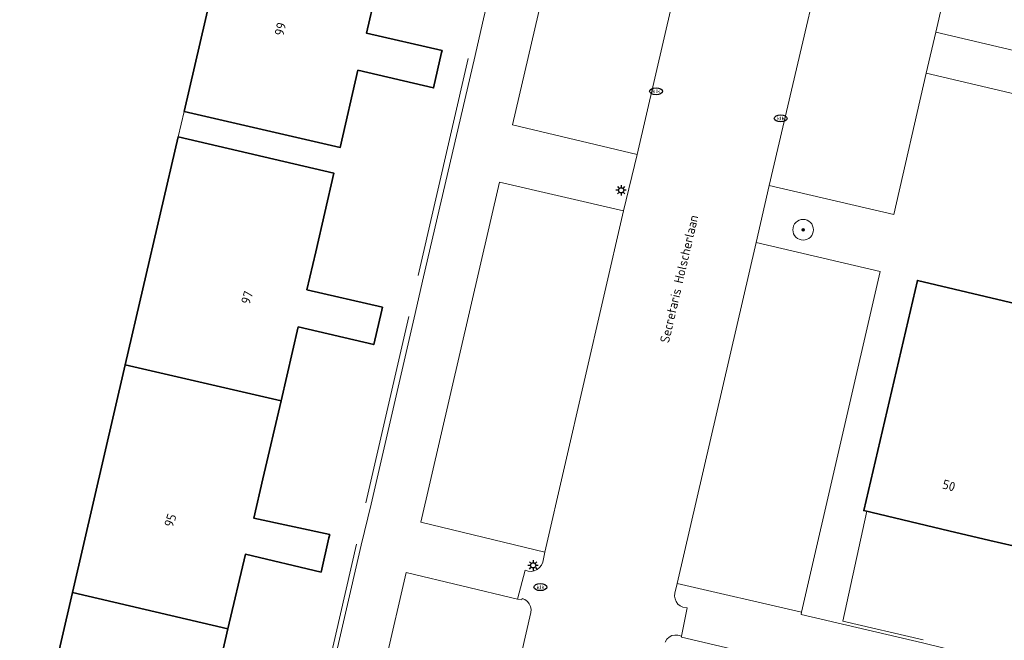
# Model space of a CAD drawing. Header units: metres. Extents: x 253395 to 254027, y 592765 to 593194.
# Tile 70 of 173: x 253590 to 253628, y 592993 to 593017. Entities that reach past the tile are written whole.
import ezdxf
from ezdxf.enums import TextEntityAlignment as Align

# ---------------------------------------------------------------- set-up
doc = ezdxf.new("R2010")
doc.units = ezdxf.units.M
for name, color, linetype, lineweight in [('B-WE-GR-BOOM-S', 254, 'Continuous', 25), ('B-WE-GR-HAAG-G', 254, 'GR-HAAG1-SO', 13), ('B-WE-IE-MEUBILAIR-S', 254, 'Continuous', 25), ('B-WE-OG-BEBOUWING-GV', 254, 'Continuous', 35), ('B-WE-OG-BEBOUWING-T18', 254, 'Continuous', 18), ('B-WE-OG-TERREIN_BEGROEID-GV', 254, 'Continuous', 18), ('B-WE-OG-TERREIN_ERF-GV', 254, 'Continuous', 18), ('B-WE-OG-TOPOGRAFIE-T18', 254, 'Continuous', 18), ('B-WE-VH-OPENVERHARDING-GV', 254, 'Continuous', 18)]:
    doc.layers.add(name, color=color, linetype=linetype, lineweight=lineweight)
doc.styles.add('NLCS-ISO', font='txt')
doc.styles.add('NLCS-ISO-M200-T18', font='txt', dxfattribs={"height": 0.36})
doc.linetypes.add('GR-HAAG1-SO', pattern='A,6,[176,NLCS.SHX,S=0.125,R=0,X=0,Y=0],-2', length=8)

# ---------------------------------------------------------------- blocks, each defined once
blk = doc.blocks.new('SIE-MEUBILAIR_PAAL_LICHTMAST-SO')
for points in [[(-0.62, 0), (-1, 0)], [(-0.71, 0.71), (-0.44, 0.44)], [(0, 1), (0, 0.62)], [(0.44, 0.44), (0.71, 0.71)], [(1, 0), (0.62, 0)], [(-0.71, -0.71), (-0.44, -0.44)], [(0, -0.62), (0, -1)], [(0.44, -0.44), (0.71, -0.71)]]:
    blk.add_lwpolyline(points)
blk.add_circle((0, 0), 0.5)
blk = doc.blocks.new('SIE-MEUBILAIR_PUT_KOLK-SO')
blk.add_ellipse((0, 0), major_axis=(1.25, 0), ratio=0.54)
at = {"style": 'NLCS-ISO'}
blk.add_text('klk', height=0.75, dxfattribs=at).set_placement((0.03, 0), align=Align.MIDDLE_CENTER)
blk = doc.blocks.new('SGR-BOOM_GBKN-SO')
at = {"linetype": 'ByBlock', "lineweight": 18}
h = blk.add_hatch(color=0, dxfattribs=at)
h.dxf.hatch_style = 1
edge = h.paths.add_edge_path()
edge.add_arc((0, 0), 0.25, 0, 360)
at = {"color": 0, "linetype": 'ByBlock', "lineweight": 18}
for radius in [2, 0.25]:
    blk.add_circle((0, 0), radius, dxfattribs=at)
at = {"color": 0, "linetype": 'ByBlock', "lineweight": 18, "style": 'NLCS-ISO'}
blk.add_attdef('SOORT', (2.5, 0), '', height=1.5, dxfattribs=at)

msp = doc.modelspace()

# ---------------------------------------------------------------- linework, layer by layer
at = {"layer": 'B-WE-GR-HAAG-G'}
for points in [[(253607.093, 593015.141), (253605.158, 593006.74)], [(253604.795, 593005.16), (253603.134, 592997.946)], [(253622.525, 592997.622), (253621.591, 592993.372), (253624.702, 592992.652)], [(253602.767, 592996.354), (253601.124, 592989.215)]]:
    msp.add_lwpolyline(points, dxfattribs=at)
at = {"layer": 'B-WE-OG-BEBOUWING-GV'}
for points in [[(253604.166, 593020.533), (253598.123, 593021.823), (253596.097, 593013.083), (253602.136, 593011.696), (253602.822, 593014.681), (253605.753, 593014), (253606.061, 593015.373), (253606.079, 593015.452), (253603.152, 593016.12), (253603.499, 593017.629)], [(253600.848, 593006.194), (253601.188, 593007.661), (253601.893, 593010.698), (253595.86, 593012.101), (253593.816, 593003.289), (253599.849, 593001.89), (253600.513, 593004.752), (253603.434, 593004.068), (253603.747, 593005.405), (253603.773, 593005.515)], [(253630.431, 593005.146), (253624.48, 593006.551), (253622.404, 592997.651), (253625.698, 592996.873), (253627.282, 592996.499), (253628.185, 592996.286)], [(253599.849, 593001.89), (253593.816, 593003.289), (253591.772, 592994.476), (253597.791, 592993.08), (253598.465, 592995.963), (253601.395, 592995.268), (253601.703, 592996.6), (253601.731, 592996.72), (253598.79, 592997.358), (253599.145, 592998.878)], [(253597.11, 592990.146), (253597.791, 592993.08), (253591.772, 592994.476), (253589.73, 592985.671), (253595.742, 592984.25), (253595.78, 592984.416), (253596.407, 592987.116), (253599.36, 592986.52), (253599.664, 592987.869), (253599.687, 592987.971), (253596.765, 592988.658)]]:
    msp.add_lwpolyline(points, close=True, dxfattribs=at)
at = {"layer": 'B-WE-OG-TERREIN_BEGROEID-GV'}
for points in [[(253667.968, 593017.314), (253625.963, 593027.469), (253629.264, 593041.088), (253626.088, 593041.796), (253621.821, 593023.392), (253626.597, 593022.275), (253625.191, 593016.159), (253651.684, 593009.929)], [(253589.73, 592985.671), (253591.772, 592994.476), (253593.816, 593003.289), (253595.86, 593012.101), (253596.097, 593013.083), (253598.123, 593021.823), (253600.165, 593030.634), (253602.23, 593039.54)], [(253625.667, 592990.332), (253615.347, 592992.75), (253615.355, 592992.791), (253615.211, 592992.829), (253615.091, 592992.837), (253614.973, 592992.812), (253614.866, 592992.755), (253614.779, 592992.671), (253614.719, 592992.566)]]:
    msp.add_lwpolyline(points, dxfattribs=at)
msp.add_lwpolyline([(253609.006, 592994.228), (253604.691, 592995.257), (253602.323, 592985.049), (253607.257, 592983.899), (253607.278, 592983.989), (253609.522, 592993.707), (253609.528, 592993.824), (253609.506, 592993.94), (253609.456, 592994.046), (253609.382, 592994.137), (253609.288, 592994.207), (253609.179, 592994.252), (253609.164, 592994.203)], close=True, dxfattribs=at)
at = {"layer": 'B-WE-OG-TERREIN_ERF-GV'}
for points in [[(253600.932, 592987.583), (253602.944, 592996.313), (253603.342, 592997.897), (253605.001, 593005.111), (253605.366, 593006.691), (253607.329, 593015.088), (253607.683, 593016.667), (253609.36, 593023.824), (253609.694, 593025.393), (253611.361, 593032.567), (253611.742, 593034.149), (253612.571, 593037.654)], [(253603.499, 593017.629), (253603.152, 593016.12), (253606.079, 593015.452), (253606.061, 593015.373), (253605.753, 593014), (253602.822, 593014.681), (253602.136, 593011.696), (253596.097, 593013.083), (253595.86, 593012.101), (253601.893, 593010.698), (253601.188, 593007.661), (253600.848, 593006.194), (253603.773, 593005.515), (253603.747, 593005.405), (253603.434, 593004.068), (253600.513, 593004.752), (253599.849, 593001.89), (253599.145, 592998.878), (253598.79, 592997.358), (253601.731, 592996.72), (253601.703, 592996.6), (253601.395, 592995.268), (253598.465, 592995.963), (253597.791, 592993.08), (253597.11, 592990.146)], [(253629.371, 593013.505), (253624.819, 593014.573), (253623.565, 593009.106), (253618.741, 593010.227), (253618.24, 593008.026), (253623.044, 593006.902), (253619.999, 592993.716), (253619.977, 592993.624), (253624.673, 592992.531), (253626.255, 592992.149), (253628.314, 592991.686)], [(253628.185, 592996.286), (253627.282, 592996.499), (253625.698, 592996.873), (253622.404, 592997.651), (253624.48, 593006.551), (253630.431, 593005.146)]]:
    msp.add_lwpolyline(points, dxfattribs=at)
at = {"layer": 'B-WE-VH-OPENVERHARDING-GV'}
for points in [[(253614.719, 592992.566), (253614.779, 592992.671), (253614.866, 592992.755), (253614.973, 592992.812), (253615.091, 592992.837), (253615.211, 592992.829), (253615.355, 592992.791), (253615.569, 592993.889), (253615.403, 592993.916), (253615.3, 592993.964), (253615.211, 592994.036), (253615.142, 592994.127), (253615.098, 592994.232), (253615.081, 592994.345), (253615.091, 592994.459), (253615.179, 592994.833), (253618.24, 593008.026), (253618.741, 593010.227), (253621.821, 593023.392), (253626.088, 593041.796)], [(253612.571, 593037.654), (253611.742, 593034.149), (253611.361, 593032.567), (253609.694, 593025.393), (253609.36, 593023.824), (253607.683, 593016.667), (253607.329, 593015.088), (253605.366, 593006.691), (253605.001, 593005.111), (253603.342, 592997.897), (253602.944, 592996.313), (253600.932, 592987.583)], [(253635.128, 592977.471), (253607.278, 592983.989), (253607.257, 592983.899), (253602.323, 592985.049), (253604.691, 592995.257), (253609.006, 592994.228), (253609.292, 592995.345), (253609.407, 592995.306), (253609.529, 592995.296), (253609.649, 592995.317), (253609.76, 592995.367), (253609.856, 592995.443), (253609.93, 592995.54), (253609.977, 592995.652), (253610.062, 592996.042), (253605.256, 592997.198), (253608.299, 593010.351), (253613.108, 593009.247), (253613.629, 593011.426), (253608.811, 593012.577), (253611.873, 593025.772), (253611.775, 593025.795), (253614.431, 593037.18)], [(253619.311, 593036.075), (253616.693, 593024.636), (253613.629, 593011.426), (253613.108, 593009.247), (253610.062, 592996.042), (253609.977, 592995.652), (253609.93, 592995.54), (253609.856, 592995.443), (253609.76, 592995.367), (253609.649, 592995.317), (253609.529, 592995.296), (253609.407, 592995.306), (253609.292, 592995.345), (253609.006, 592994.228), (253609.164, 592994.203), (253609.179, 592994.252), (253609.288, 592994.207), (253609.382, 592994.137), (253609.456, 592994.046), (253609.506, 592993.94), (253609.528, 592993.824), (253609.522, 592993.707), (253607.278, 592983.989), (253635.128, 592977.471)], [(253651.684, 593009.929), (253625.191, 593016.159), (253624.819, 593014.573), (253629.371, 593013.505)], [(253628.314, 592991.686), (253626.255, 592992.149), (253624.673, 592992.531), (253619.977, 592993.624), (253619.999, 592993.716), (253615.179, 592994.833), (253615.091, 592994.459), (253615.081, 592994.345), (253615.098, 592994.232), (253615.142, 592994.127), (253615.211, 592994.036), (253615.3, 592993.964), (253615.403, 592993.916), (253615.569, 592993.889), (253615.355, 592992.791), (253615.347, 592992.75), (253625.667, 592990.332), (253625.645, 592990.235), (253638.646, 592987.192)]]:
    msp.add_lwpolyline(points, dxfattribs=at)
for points in [[(253616.693, 593024.636), (253611.873, 593025.772), (253608.811, 593012.577), (253613.629, 593011.426)], [(253621.821, 593023.392), (253618.741, 593010.227), (253623.565, 593009.106), (253624.819, 593014.573), (253625.191, 593016.159), (253626.597, 593022.275)], [(253613.108, 593009.247), (253608.299, 593010.351), (253605.256, 592997.198), (253610.062, 592996.042)], [(253618.24, 593008.026), (253615.179, 592994.833), (253619.999, 592993.716), (253623.044, 593006.902)]]:
    msp.add_lwpolyline(points, close=True, dxfattribs=at)

# ---------------------------------------------------------------- block references
at = {"layer": 'B-WE-GR-BOOM-S', "xscale": 0.2, "yscale": 0.2, "zscale": 0.2}
msp.add_blockref('SGR-BOOM_GBKN-SO', (253620.057, 593008.512), dxfattribs=at)
at = {"layer": 'B-WE-IE-MEUBILAIR-S', "xscale": 0.2, "yscale": 0.2, "zscale": 0.2}
for name, p in [('SIE-MEUBILAIR_PUT_KOLK-SO', (253614.365, 593013.871)), ('SIE-MEUBILAIR_PUT_KOLK-SO', (253619.186, 593012.819)), ('SIE-MEUBILAIR_PAAL_LICHTMAST-SO', (253613.01, 593010.039)), ('SIE-MEUBILAIR_PAAL_LICHTMAST-SO', (253609.604, 592995.531)), ('SIE-MEUBILAIR_PUT_KOLK-SO', (253609.886, 592994.689))]:
    msp.add_blockref(name, p, dxfattribs=at)

# ---------------------------------------------------------------- texts
at = {"layer": 'B-WE-OG-BEBOUWING-T18', "style": 'NLCS-ISO-M200-T18'}
for s, rotation, p in [('99', 77.5, (253599.82, 593016.277)), ('97', 72.8, (253598.531, 593005.89)), ('50', 344.1, (253625.7, 592998.621)), ('95', 71.8, (253595.561, 592997.272))]:
    msp.add_text(s, height=0.36, rotation=rotation, dxfattribs=at).set_placement(p, align=Align.MIDDLE)
at = {"layer": 'B-WE-OG-TOPOGRAFIE-T18', "style": 'NLCS-ISO-M200-T18'}
msp.add_text('Secretaris Holscherlaan', height=0.36, rotation=76.9, dxfattribs=at).set_placement((253615.256, 593006.611), align=Align.MIDDLE)

doc.saveas('drawing.dxf')
